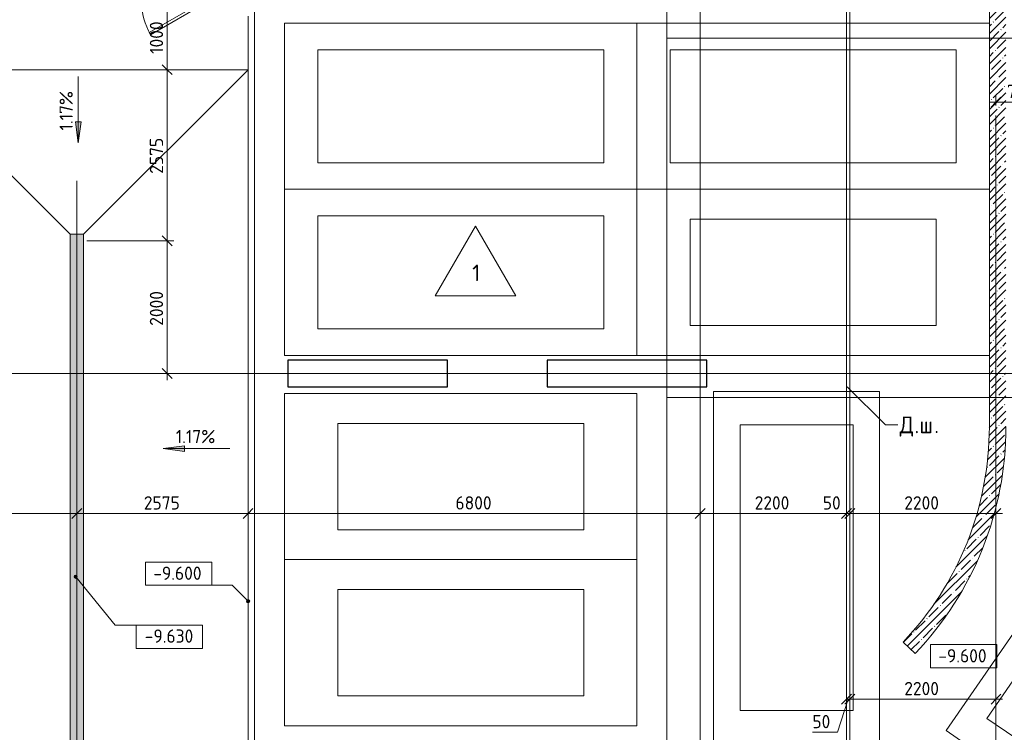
# Model space of a CAD drawing. Header units: millimetres. Extents: x 86102 to 162330, y -10965 to 131946.
# Tile 27 of 52: x 119336 to 134145, y 66150 to 76878. Entities that reach past the tile are written whole.
import ezdxf

# ---------------------------------------------------------------- set-up
doc = ezdxf.new("R2010")
doc.units = ezdxf.units.MM
doc.linetypes.add('4_ Штрихпунктир_ 10 х 2 мм', pattern=[14, 10, -2, 0, -2])
doc.linetypes.add('4_ Штрихпунктир_ 15 х 2 мм', pattern=[19, 15, -2, 0, -2])
for name, color, linetype, lineweight in [('A-ANNO-DIMS', 7, 'Continuous', 5), ('A-ANNO-DIMS-100', 7, 'Continuous', 5), ('A-DETL', 7, 'Continuous', 25), ('A-DOOR', 7, 'Continuous', 13), ('A-DOOR-FRAM', 7, 'Continuous', 13), ('A-FLOR', 7, 'Continuous', 13), ('A-FLOR-IDEN', 7, 'Continuous', 5), ('A-GENM', 7, 'Continuous', 13), ('A-WALL', 7, 'Continuous', 13), ('A-WALL-PATT', 7, 'Continuous', 13), ('C-PRKG', 7, 'Continuous', 13), ('G-ANNO-DIMS', 7, 'Continuous', 5), ('G-ANNO-TEXT', 7, 'Continuous', 5), ('M-EQPM', 7, 'Continuous', 13), ('S-COLS', 7, 'Continuous', 25), ('S-GRID', 7, 'Continuous', 5)]:
    doc.layers.add(name, color=color, linetype=linetype, lineweight=lineweight)
doc.styles.add('GOST Common_2', font='GOST_Common.ttf', dxfattribs={"height": 200})
doc.styles.add('GOST Common_3', font='GOST_Common.ttf', dxfattribs={"height": 250})
doc.dimstyles.new('2_мм', dxfattribs={"dimscale": 304.8, "dimtxt": 201.142999, "dimasz": 0.492126, "dimexe": 0.328084, "dimexo": 0.492126, "dimgap": 0, "dimtad": 1, "dimdec": 0, "dimdsep": 46, "dimtxsty": 'GOST Common_2', "dimblk1": 'OBLIQUE', "dimblk2": 'OBLIQUE', "dimsah": 1, "dimcen": 0.09, "dimdle": 0.328084, "dimadec": 5, "dimazin": 2, "dimtfac": 1, "dimtdec": 4, "dimtix": 1, "dimtmove": 1, "dimatfit": 3, "dimfxl": 1, "dimtvp": 1, "dimtolj": 1, "dimtzin": 0, "dimarcsym": 2})
doc.dimstyles.new('2_мм_1', dxfattribs={"dimscale": 304.8, "dimtxt": 201.142999, "dimasz": 0.492126, "dimexe": 0.328084, "dimexo": 0.492126, "dimgap": 0, "dimtad": 1, "dimdec": 0, "dimdsep": 46, "dimtxsty": 'GOST Common_2', "dimblk1": 'OBLIQUE', "dimblk2": 'OBLIQUE', "dimsah": 1, "dimcen": 0.09, "dimdle": 0.328084, "dimadec": 5, "dimazin": 2, "dimtfac": 1, "dimtdec": 4, "dimtix": 1, "dimtmove": 0, "dimatfit": 3, "dimfxl": 1, "dimtvp": 1, "dimtolj": 1, "dimtzin": 0, "dimarcsym": 2})
pattern_1 = [(45, (0, 0), (-114.04925, 114.04925), []), (45, (114.05, 0), (-114.04925, 114.04925), [201.612, -40.322, 3.353, -36.97])]

# ---------------------------------------------------------------- blocks, each defined once
blk = doc.blocks.new('АР_Машиноместо - 5300x2500_С-V3--02_Подвал_МП_часть В')
at = {"layer": 'C-PRKG'}
for p, q in [((0, 0), (0, 5300)), ((2500, 0), (2500, 5300)), ((400, 4800), (2100, 4800)), ((400, 500), (400, 4800)), ((2100, 500), (2100, 4800)), ((400, 500), (2100, 500)), ((2500, 0), (0, 0))]:
    blk.add_line(p, q, dxfattribs=at)
blk = doc.blocks.new('АР_Машиноместо - 5300x2500_С-V4--02_Подвал_МП_часть В')
at = {"layer": 'C-PRKG'}
for p, q in [((2500, 5300), (0, 5300)), ((0, 0), (0, 5300)), ((2500, 0), (2500, 5300)), ((400, 4800), (2100, 4800)), ((400, 500), (400, 4800)), ((2100, 500), (2100, 4800)), ((400, 500), (2100, 500)), ((2500, 0), (0, 0))]:
    blk.add_line(p, q, dxfattribs=at)
blk = doc.blocks.new('АР_Машиноместо - 4900x2400_М__5300х2500_-3113489--02_Подвал_МП_часть В')
at = {"layer": 'C-PRKG'}
for p, q in [((0, 0), (0, 5300)), ((2500, 0), (2500, 5300)), ((450, 4500), (2050, 4500)), ((450, 800), (450, 4500)), ((2050, 800), (2050, 4500)), ((450, 800), (2050, 800)), ((2500, 0), (0, 0))]:
    blk.add_line(p, q, dxfattribs=at)
blk = doc.blocks.new('АР_Машиноместо - 4900x2400_М__5300х2500_-V5--02_Подвал_МП_часть В')
at = {"layer": 'C-PRKG'}
for p, q in [((2500, 5300), (0, 5300)), ((0, 0), (0, 5300)), ((2500, 0), (2500, 5300)), ((450, 4500), (2050, 4500)), ((450, 800), (450, 4500)), ((2050, 800), (2050, 4500)), ((450, 800), (2050, 800)), ((2500, 0), (0, 0))]:
    blk.add_line(p, q, dxfattribs=at)
blk = doc.blocks.new('АР_Дверь однопольная - 1150х2100h_кл_ коридор-4724968--02_Подвал_МП_часть В')
at = {"layer": 'A-DOOR'}
for p, q in [((366, 600), (-500, 100)), ((386, 565), (366, 600)), ((-480, 65), (386, 565)), ((-500, 100), (-480, 65))]:
    blk.add_line(p, q, dxfattribs=at)
at = {"layer": 'A-DOOR', "lineweight": 5}
blk.add_arc((-500, 100), 1000, 360, 30, dxfattribs=at)
at = {"layer": 'A-DOOR-FRAM'}
for p, q in [((-560, 100), (-575, 100)), ((-560, 20), (-575, 20)), ((-500, 100), (-560, 100)), ((-560, 100), (-560, 20)), ((-560, 20), (-490, 20)), ((-500, 60), (-500, 100)), ((-490, 60), (-500, 60)), ((-490, 20), (-490, 60)), ((500, 60), (490, 60)), ((490, 60), (490, 20)), ((490, 20), (560, 20)), ((560, 100), (500, 100)), ((500, 100), (500, 60)), ((560, 20), (560, 100)), ((560, 100), (575, 100)), ((560, 20), (575, 20))]:
    blk.add_line(p, q, dxfattribs=at)
blk = doc.blocks.new('АР_Лоток - 200х100h_ЛВ1-7189187--02_Подвал_МП_часть В')
at = {"layer": 'M-EQPM', "true_color": 0xdddddd}
blk.add_hatch(color=254, dxfattribs=at).paths.add_polyline_path([(0, -100), (10225, -100), (10225, 100), (0, 100)])
at = {"layer": 'M-EQPM'}
blk.add_line((0, 100), (0, -100), dxfattribs=at)
blk = doc.blocks.new('АР-Заполнение деф_ шва - Д_ш_-4435246--02_Подвал_МП_часть В')
at = {"layer": 'A-GENM'}
for p, q in [((20, 25), (18350, 25)), ((20, -25), (18350, -25))]:
    blk.add_line(p, q, dxfattribs=at)
blk = doc.blocks.new('Высотные отметки - Frame_2-749557--02_Подвал_МП_часть В')
at = {"layer": 'G-ANNO-DIMS'}
for p, q in [((-5, 3.5), (-5, 0)), ((5, 3.5), (-5, 3.5)), ((5, 0), (5, 3.5)), ((-5, 0), (5, 0))]:
    blk.add_line(p, q, dxfattribs=at)
blk = doc.blocks.new('DIMBLOCK13--02_Подвал_МП_часть В')
at = {"layer": 'A-ANNO-DIMS-100'}
for p, q in [((131637, 66151), (131795, 66648)), ((131770, 66604), (131770, 66748)), ((131770, 66648), (131820, 66648)), ((131770, 66648), (131770, 66604)), ((131820, 66604), (131820, 66748)), ((131820, 66648), (131820, 66604)), ((131258, 66151), (131637, 66151))]:
    blk.add_line(p, q, dxfattribs=at)
at = {"layer": 'A-ANNO-DIMS-100', "lineweight": 25}
for p, q in [((131770, 66648), (131695, 66573)), ((131820, 66648), (131745, 66573)), ((131770, 66648), (131845, 66723)), ((131820, 66648), (131895, 66723))]:
    blk.add_line(p, q, dxfattribs=at)
at = {"layer": 'A-ANNO-DIMS-100', "color": 0, "insert": (131258, 66412), "char_height": 200, "width": 335.47, "attachment_point": 1, "line_spacing_factor": 1.022761, "style": 'GOST Common_2'}
blk.add_mtext('50', dxfattribs=at)
blk = doc.blocks.new('_Oblique')
at = {"color": 0, "linetype": 'ByBlock', "lineweight": -2}
blk.add_line((-0.5, -0.5), (0.5, 0.5), dxfattribs=at)
blk = doc.blocks.new('DIMBLOCK14--02_Подвал_МП_часть В')
at = {"layer": 'A-ANNO-DIMS-100', "lineweight": 25}
for p, q in [((131820, 66648), (131745, 66573)), ((131820, 66648), (131895, 66723)), ((134020, 66648), (133945, 66573)), ((134020, 66648), (134095, 66723))]:
    blk.add_line(p, q, dxfattribs=at)
at = {"layer": 'A-ANNO-DIMS-100'}
for p, q in [((131820, 66604), (131820, 66748)), ((131820, 66648), (134120, 66648)), ((131820, 66648), (131820, 66604)), ((134020, 66604), (134020, 66748)), ((134020, 66648), (134020, 66604))]:
    blk.add_line(p, q, dxfattribs=at)
at = {"layer": 'A-ANNO-DIMS-100', "color": 0, "insert": (132640, 66909), "char_height": 200, "width": 670.93, "attachment_point": 1, "line_spacing_factor": 1.022761, "style": 'GOST Common_2'}
blk.add_mtext('2200', dxfattribs=at)
blk = doc.blocks.new('DIMBLOCK95--02_Подвал_МП_часть В')
at = {"layer": 'A-ANNO-DIMS-100', "lineweight": 25}
for p, q in [((121555, 73550), (121480, 73625)), ((121555, 73550), (121630, 73475)), ((121555, 71550), (121480, 71625)), ((121555, 71550), (121630, 71475))]:
    blk.add_line(p, q, dxfattribs=at)
at = {"layer": 'A-ANNO-DIMS-100'}
for p, q in [((120345, 73550), (121655, 73550)), ((121555, 73550), (120345, 73550)), ((121555, 71450), (121555, 73550)), ((121599, 71550), (121455, 71550)), ((121555, 71550), (121599, 71550))]:
    blk.add_line(p, q, dxfattribs=at)
at = {"layer": 'A-ANNO-DIMS-100', "color": 0, "insert": (121293, 72270), "char_height": 200, "width": 670.93, "attachment_point": 1, "rotation": 90, "line_spacing_factor": 1.022761, "style": 'GOST Common_2'}
blk.add_mtext('2000', dxfattribs=at)
blk = doc.blocks.new('DIMBLOCK96--02_Подвал_МП_часть В')
at = {"layer": 'A-ANNO-DIMS-100'}
for p, q in [((121599, 76125), (121455, 76125)), ((121555, 73550), (121555, 76125)), ((121555, 76125), (121599, 76125)), ((120345, 73550), (121655, 73550)), ((121555, 73550), (120345, 73550))]:
    blk.add_line(p, q, dxfattribs=at)
at = {"layer": 'A-ANNO-DIMS-100', "lineweight": 25}
for p, q in [((121555, 76125), (121480, 76200)), ((121555, 76125), (121630, 76050)), ((121555, 73550), (121480, 73625)), ((121555, 73550), (121630, 73475))]:
    blk.add_line(p, q, dxfattribs=at)
at = {"layer": 'A-ANNO-DIMS-100', "color": 0, "insert": (121293, 74558), "char_height": 200, "width": 670.93, "attachment_point": 1, "rotation": 90, "line_spacing_factor": 1.022761, "style": 'GOST Common_2'}
blk.add_mtext('2575', dxfattribs=at)
blk = doc.blocks.new('DIMBLOCK97--02_Подвал_МП_часть В')
at = {"layer": 'A-ANNO-DIMS-100', "lineweight": 25}
for p, q in [((121555, 77125), (121480, 77200)), ((121555, 77125), (121630, 77050)), ((121555, 76125), (121480, 76200)), ((121555, 76125), (121630, 76050))]:
    blk.add_line(p, q, dxfattribs=at)
at = {"layer": 'A-ANNO-DIMS-100'}
for p, q in [((121555, 76125), (121555, 77225)), ((121599, 77125), (121455, 77125)), ((121555, 77125), (121599, 77125)), ((121599, 76125), (121455, 76125)), ((121555, 76125), (121599, 76125))]:
    blk.add_line(p, q, dxfattribs=at)
at = {"layer": 'A-ANNO-DIMS-100', "color": 0, "insert": (121293, 76364), "char_height": 200, "width": 625.93, "attachment_point": 1, "rotation": 90, "line_spacing_factor": 1.022761, "style": 'GOST Common_2'}
blk.add_mtext('1000', dxfattribs=at)
blk = doc.blocks.new('DIMBLOCK117--02_Подвал_МП_часть В')
at = {"layer": 'A-ANNO-DIMS-100'}
for p, q in [((117620, 69399), (117620, 69543)), ((120195, 69399), (120195, 69543)), ((117620, 69443), (120195, 69443)), ((117620, 69443), (117620, 69399)), ((120195, 69443), (120195, 69399))]:
    blk.add_line(p, q, dxfattribs=at)
at = {"layer": 'A-ANNO-DIMS-100', "lineweight": 25}
for p, q in [((117620, 69443), (117695, 69518)), ((120195, 69443), (120270, 69518)), ((117620, 69443), (117545, 69368)), ((120195, 69443), (120120, 69368))]:
    blk.add_line(p, q, dxfattribs=at)
at = {"layer": 'A-ANNO-DIMS-100', "color": 0, "insert": (118628, 69704), "char_height": 200, "width": 670.93, "attachment_point": 1, "line_spacing_factor": 1.022761, "style": 'GOST Common_2'}
blk.add_mtext('2575', dxfattribs=at)
blk = doc.blocks.new('DIMBLOCK118--02_Подвал_МП_часть В')
at = {"layer": 'A-ANNO-DIMS-100'}
for p, q in [((120195, 69399), (120195, 69543)), ((122770, 69399), (122770, 69543)), ((120195, 69443), (122770, 69443)), ((120195, 69443), (120195, 69399)), ((122770, 69443), (122770, 69399))]:
    blk.add_line(p, q, dxfattribs=at)
at = {"layer": 'A-ANNO-DIMS-100', "lineweight": 25}
for p, q in [((120195, 69443), (120270, 69518)), ((122770, 69443), (122845, 69518)), ((120195, 69443), (120120, 69368)), ((122770, 69443), (122695, 69368))]:
    blk.add_line(p, q, dxfattribs=at)
at = {"layer": 'A-ANNO-DIMS-100', "color": 0, "insert": (121203, 69704), "char_height": 200, "width": 670.93, "attachment_point": 1, "line_spacing_factor": 1.022761, "style": 'GOST Common_2'}
blk.add_mtext('2575', dxfattribs=at)
blk = doc.blocks.new('DIMBLOCK119--02_Подвал_МП_часть В')
at = {"layer": 'A-ANNO-DIMS-100'}
for p, q in [((122770, 69399), (122770, 69543)), ((129570, 69399), (129570, 69543)), ((122770, 69443), (129570, 69443)), ((122770, 69443), (122770, 69399)), ((129570, 69443), (129570, 69399))]:
    blk.add_line(p, q, dxfattribs=at)
at = {"layer": 'A-ANNO-DIMS-100', "lineweight": 25}
for p, q in [((122770, 69443), (122845, 69518)), ((129570, 69443), (129645, 69518)), ((122770, 69443), (122695, 69368)), ((129570, 69443), (129495, 69368))]:
    blk.add_line(p, q, dxfattribs=at)
at = {"layer": 'A-ANNO-DIMS-100', "color": 0, "insert": (125890, 69704), "char_height": 200, "width": 670.93, "attachment_point": 1, "line_spacing_factor": 1.022761, "style": 'GOST Common_2'}
blk.add_mtext('6800', dxfattribs=at)
blk = doc.blocks.new('DIMBLOCK120--02_Подвал_МП_часть В')
at = {"layer": 'A-ANNO-DIMS-100'}
for p, q in [((129570, 69399), (129570, 69543)), ((131770, 69399), (131770, 69543)), ((129570, 69443), (131770, 69443)), ((129570, 69443), (129570, 69399)), ((131770, 69443), (131770, 69399))]:
    blk.add_line(p, q, dxfattribs=at)
at = {"layer": 'A-ANNO-DIMS-100', "lineweight": 25}
for p, q in [((129570, 69443), (129645, 69518)), ((131770, 69443), (131845, 69518)), ((129570, 69443), (129495, 69368)), ((131770, 69443), (131695, 69368))]:
    blk.add_line(p, q, dxfattribs=at)
at = {"layer": 'A-ANNO-DIMS-100', "color": 0, "insert": (130390, 69704), "char_height": 200, "width": 670.93, "attachment_point": 1, "line_spacing_factor": 1.022761, "style": 'GOST Common_2'}
blk.add_mtext('2200', dxfattribs=at)
blk = doc.blocks.new('DIMBLOCK121--02_Подвал_МП_часть В')
at = {"layer": 'A-ANNO-DIMS-100'}
for p, q in [((131770, 69399), (131770, 69543)), ((131820, 69399), (131820, 69543)), ((131415, 69443), (131795, 69443)), ((131770, 69443), (131820, 69443)), ((131770, 69443), (131770, 69399)), ((131795, 69443), (131795, 69443)), ((131820, 69443), (131820, 69399))]:
    blk.add_line(p, q, dxfattribs=at)
at = {"layer": 'A-ANNO-DIMS-100', "lineweight": 25}
for p, q in [((131770, 69443), (131845, 69518)), ((131820, 69443), (131895, 69518)), ((131770, 69443), (131695, 69368)), ((131820, 69443), (131745, 69368))]:
    blk.add_line(p, q, dxfattribs=at)
at = {"layer": 'A-ANNO-DIMS-100', "color": 0, "insert": (131415, 69704), "char_height": 200, "width": 335.47, "attachment_point": 1, "line_spacing_factor": 1.022761, "style": 'GOST Common_2'}
blk.add_mtext('50', dxfattribs=at)
blk = doc.blocks.new('DIMBLOCK122--02_Подвал_МП_часть В')
at = {"layer": 'A-ANNO-DIMS-100'}
for p, q in [((131820, 69399), (131820, 69543)), ((134020, 69399), (134020, 69543)), ((131820, 69443), (134120, 69443)), ((131820, 69443), (131820, 69399)), ((134020, 69443), (134020, 69399))]:
    blk.add_line(p, q, dxfattribs=at)
at = {"layer": 'A-ANNO-DIMS-100', "lineweight": 25}
for p, q in [((131820, 69443), (131895, 69518)), ((134020, 69443), (134095, 69518)), ((131820, 69443), (131745, 69368)), ((134020, 69443), (133945, 69368))]:
    blk.add_line(p, q, dxfattribs=at)
at = {"layer": 'A-ANNO-DIMS-100', "color": 0, "insert": (132640, 69704), "char_height": 200, "width": 670.93, "attachment_point": 1, "line_spacing_factor": 1.022761, "style": 'GOST Common_2'}
blk.add_mtext('2200', dxfattribs=at)
blk = doc.blocks.new('DIMBLOCK128--02_Подвал_МП_часть В')
at = {"layer": 'A-ANNO-DIMS-100'}
for p, q in [((134020, 75585), (134020, 75736)), ((134770, 75592), (134770, 75736)), ((133920, 75636), (134770, 75636)), ((134020, 75636), (134020, 75585)), ((134770, 75636), (134770, 75592))]:
    blk.add_line(p, q, dxfattribs=at)
at = {"layer": 'A-ANNO-DIMS-100', "lineweight": 25}
for p, q in [((134020, 75636), (134095, 75711)), ((134770, 75636), (134845, 75711)), ((134020, 75636), (133945, 75561)), ((134770, 75636), (134695, 75561))]:
    blk.add_line(p, q, dxfattribs=at)
at = {"layer": 'A-ANNO-DIMS-100', "color": 0, "insert": (134185, 75897), "char_height": 200, "width": 503.2, "attachment_point": 1, "line_spacing_factor": 1.022761, "style": 'GOST Common_2'}
blk.add_mtext('750', dxfattribs=at)
blk = doc.blocks.new('Марка полов - Марка полов-4106608--02_Подвал_МП_часть В')
at = {"layer": 'A-FLOR-IDEN'}
for p, q in [((0, 7), (-6.06, -3.5)), ((6.06, -3.5), (0, 7)), ((-6.06, -3.5), (6.06, -3.5))]:
    blk.add_line(p, q, dxfattribs=at)

msp = doc.modelspace()

# ---------------------------------------------------------------- hatches: boundary and pattern name
at = {"layer": 'A-WALL-PATT', "lineweight": 5}
h = msp.add_hatch(dxfattribs=at)
h.set_pattern_fill('FP_3', color=256, style=0, pattern_type=2)
h.set_pattern_definition(pattern_1)
h.paths.add_polyline_path([(134170, 70750), (134170, 77350), (133920, 77350), (133920, 70750)])
h = msp.add_hatch(dxfattribs=at)
h.set_pattern_fill('FP_3', color=256, style=0, pattern_type=2)
h.set_pattern_definition(pattern_1)
h.paths.add_polyline_path([(132805.642804, 67337.425359), (132974.015969, 67523.567898), (133132.737154, 67718.005942), (133281.39827, 67920.23957), (133419.617094, 68129.748816), (133547.038249, 68345.99501), (133663.334123, 68568.422161), (133768.205707, 68796.458383), (133861.383363, 69029.517371), (133942.627523, 69266.999905), (134011.729298, 69508.295392), (134068.511021, 69752.783436), (134112.8267, 69999.83543), (134144.562395, 70248.816179), (134163.636508, 70499.085526), (134170, 70750), (133920, 70750), (133913.957897, 70511.757974), (133895.847122, 70274.128493), (133865.714241, 70037.72253), (133823.636727, 69803.147909), (133769.722768, 69571.007746), (133704.110981, 69341.8989), (133626.970062, 69116.410433), (133538.498348, 68895.122101), (133438.923309, 68678.60286), (133328.500964, 68467.409404), (133207.51522, 68262.084734), (133076.277145, 68063.156763), (132935.124166, 67871.136955), (132784.419203, 67686.519015), (132624.549733, 67509.777613)])
at = {"layer": 'G-ANNO-DIMS'}
for points in [[(120216.414951, 75021.460159), (120258.214619, 75338.960159), (120174.615283, 75338.960159)], [(121495.590272, 70420.956027), (121813.090272, 70379.156359), (121813.090272, 70462.755695)]]:
    msp.add_hatch(color=256, dxfattribs=at).paths.add_polyline_path(points)
h = msp.add_hatch(color=256, dxfattribs=at)
edge = h.paths.add_edge_path()
edge.add_arc((120177.944385, 68492.899903), 25, 0, 360)
h = msp.add_hatch(color=256, dxfattribs=at)
edge = h.paths.add_edge_path()
edge.add_arc((122770, 68124.241936), 25, 0, 360)

# ---------------------------------------------------------------- linework, layer by layer
at = {"layer": 'A-DETL', "linetype": '4_ Штрихпунктир_ 15 х 2 мм', "lineweight": 5}
msp.add_line((120195, 58850), (120195, 74450), dxfattribs=at)
at = {"layer": 'A-FLOR'}
for p, q in [((131770, 58800), (131770, 77130)), ((131820, 77130), (131820, 65750)), ((122770, 76930), (122770, 65750)), ((117620, 76125), (122770, 76125)), ((120095.283181, 73649.716819), (117620, 76125)), ((122770, 76125), (120295, 73650)), ((120095.283181, 63275), (120095.283181, 73650)), ((120095.283181, 73650), (120295.283181, 73650)), ((120295.283181, 73650), (120295.283181, 63275))]:
    msp.add_line(p, q, dxfattribs=at)
at = {"layer": 'A-WALL'}
for p, q in [((133920, 77350), (133920, 70750)), ((132624.549733, 67509.777613), (132805.642804, 67337.425359))]:
    msp.add_line(p, q, dxfattribs=at)
for radius, end in [(4700, 0), (4950, 360)]:
    msp.add_arc((129220, 70750), radius, 316.4166542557, end, dxfattribs=at)
at = {"layer": 'G-ANNO-DIMS'}
for p, q in [((120216.414951, 76021.460159), (120216.414951, 75021.460159)), ((120258.214619, 75338.960159), (120174.615283, 75338.960159)), ((120174.615283, 75338.960159), (120216.414951, 75021.460159)), ((120216.414951, 75021.460159), (120258.214619, 75338.960159)), ((121813.090272, 70462.755695), (121495.590272, 70420.956027)), ((121495.590272, 70420.956027), (121813.090272, 70379.156359)), ((122495.590272, 70420.956027), (121495.590272, 70420.956027)), ((121813.090272, 70379.156359), (121813.090272, 70462.755695)), ((120177.944385, 68492.899903), (120773.160629, 67762.064768)), ((122530.493144, 68363.748792), (121727.15718, 68363.748792)), ((122770, 68124.241936), (122530.493144, 68363.748792)), ((120773.160629, 67762.064768), (121586.873976, 67762.064768)), ((133633.135894, 67121.204087), (133534.461774, 67121.204087))]:
    msp.add_line(p, q, dxfattribs=at)
for centre in [(120177.944385, 68492.899903), (122770, 68124.241936)]:
    msp.add_circle(centre, 25, dxfattribs=at)
at = {"layer": 'G-ANNO-TEXT'}
for p, q in [((131782.080155, 71352.141097), (132355.623933, 70778.261176)), ((132355.623933, 70778.261176), (132544.688571, 70778.261176))]:
    msp.add_line(p, q, dxfattribs=at)
at = {"layer": 'S-COLS'}
for p, q in [((125770, 71750), (123370, 71750)), ((123370, 71750), (123370, 71350)), ((125770, 71350), (125770, 71750)), ((129670, 71750), (127270, 71750)), ((127270, 71750), (127270, 71350)), ((129670, 71350), (129670, 71750)), ((123370, 71350), (125770, 71350)), ((127270, 71350), (129670, 71350))]:
    msp.add_line(p, q, dxfattribs=at)
at = {"layer": 'S-GRID', "linetype": '4_ Штрихпунктир_ 10 х 2 мм'}
for p, q in [((129570, 55871.201096), (129570, 129350.409613)), ((122870, 59297.815604), (122870, 128388.42805)), ((129570, 56890.207756), (129570, 128388.42805)), ((129070, 59297.815604), (129070, 127887.424733)), ((149953.595377, 76600), (129070.044808, 76600)), ((134020, 56890.207756), (134020, 75434.864592)), ((151984.481863, 71550), (110269.614367, 71550)), ((149953.595377, 71190), (129070.044808, 71190))]:
    msp.add_line(p, q, dxfattribs=at)

# ---------------------------------------------------------------- block references
at = {"layer": 'A-DOOR', "rotation": 180}
msp.add_blockref('АР_Дверь однопольная - 1150х2100h_кл_ коридор-4724968--02_Подвал_МП_часть В', (121670, 77250), dxfattribs=at)
at = {"layer": 'A-FLOR-IDEN', "xscale": 99.99999999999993, "yscale": 99.99999999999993, "zscale": 99.99999999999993}
msp.add_blockref('Марка полов - Марка полов-4106608--02_Подвал_МП_часть В', (126192.945378, 73068.21382), dxfattribs=at)
at = {"layer": 'A-GENM', "rotation": 270}
msp.add_blockref('АР-Заполнение деф_ шва - Д_ш_-4435246--02_Подвал_МП_часть В', (131795, 77150), dxfattribs=at)
at = {"layer": 'C-PRKG'}
for name, p, rotation in [('АР_Машиноместо - 5300x2500_С-V4--02_Подвал_МП_часть В', (123320, 76825), 269.9999999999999), ('АР_Машиноместо - 5300x2500_С-V3--02_Подвал_МП_часть В', (128620, 76825), 269.9999999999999), ('АР_Машиноместо - 5300x2500_С-V4--02_Подвал_МП_часть В', (123320, 74325), 269.9999999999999), ('АР_Машиноместо - 4900x2400_М__5300х2500_-3113489--02_Подвал_МП_часть В', (128620, 74325), 269.9999999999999), ('АР_Машиноместо - 4900x2400_М__5300х2500_-V5--02_Подвал_МП_часть В', (123320, 71250), 269.9999999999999), ('АР_Машиноместо - 5300x2500_С-V4--02_Подвал_МП_часть В', (133269.559601, 66175.526847), 325.4330298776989), ('АР_Машиноместо - 4900x2400_М__5300х2500_-V5--02_Подвал_МП_часть В', (123320, 68750), 269.9999999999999)]:
    msp.add_blockref(name, p, dxfattribs=dict(at, rotation=rotation))
msp.add_blockref('АР_Машиноместо - 5300x2500_С-V4--02_Подвал_МП_часть В', (129770, 65980), dxfattribs=at)
at = {"layer": 'G-ANNO-DIMS', "xscale": 99.99999999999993, "yscale": 99.99999999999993, "zscale": 99.99999999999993}
for p in [(121727.15718, 68363.748792), (133534.461774, 67121.204087)]:
    msp.add_blockref('Высотные отметки - Frame_2-749557--02_Подвал_МП_часть В', p, dxfattribs=at)
at = {"layer": 'G-ANNO-DIMS', "xscale": 99.99999999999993, "yscale": 99.99999999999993, "zscale": 99.99999999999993, "rotation": 180}
msp.add_blockref('Высотные отметки - Frame_2-749557--02_Подвал_МП_часть В', (121586.873976, 67762.064768), dxfattribs=at)
at = {"layer": 'M-EQPM', "rotation": 90}
msp.add_blockref('АР_Лоток - 200х100h_ЛВ1-7189187--02_Подвал_МП_часть В', (120195.283181, 63425), dxfattribs=at)

# ---------------------------------------------------------------- texts
at = {"layer": 'A-FLOR-IDEN', "insert": (126142.069095, 73190.275492), "char_height": 250, "width": 152.320625, "attachment_point": 1, "style": 'GOST Common_3'}
msp.add_mtext('\\fGOST Common|b0|i0|c204|p34|;1', dxfattribs=at)
at = {"layer": 'G-ANNO-DIMS', "insert": (119935.04929, 75210.706562), "char_height": 200, "width": 745.80863138, "attachment_point": 1, "rotation": 90, "line_spacing_factor": 1.022761, "style": 'GOST Common_2'}
msp.add_mtext('1.17%', dxfattribs=at)
at = {"layer": 'G-ANNO-DIMS', "char_height": 200, "attachment_point": 1, "line_spacing_factor": 1.022761, "style": 'GOST Common_2'}
for s, insert, width in [('1.17%', (121684.836676, 70702.321687), 745.80863138), ('-9.600', (121345.000654, 68645.114453), 917.17566319), ('-9.630', (121217.086214, 67699.089786), 917.17566319), ('-9.600', (133152.305247, 67402.569747), 917.17566319)]:
    msp.add_mtext(s, dxfattribs=dict(at, insert=insert, width=width))
at = {"layer": 'G-ANNO-TEXT', "char_height": 250, "attachment_point": 1, "style": 'GOST Common_3'}
for s, insert, width in [('\\fGOST Common|b0|i0|c204|p34|;Д', (132569.688571, 70903.261176), 272.57375), ('\\fGOST Common|b0|i0|c204|p34|;ш', (132867.344821, 70903.261176), 272.57375), ('\\fGOST Common|b0|i0|c204|p34|;.', (132794.584405, 70903.261176), 88.185625), ('\\fGOST Common|b0|i0|c204|p34|;.', (133092.240655, 70903.261176), 88.185625)]:
    msp.add_mtext(s, dxfattribs=dict(at, insert=insert, width=width))

# ---------------------------------------------------------------- dimensions: what is measured, and where the dimension line sits
at = {"layer": 'A-ANNO-DIMS'}
for base, p1, p2, override, picture, middle in [((121554.584772, 77125), (121448.518755, 76125), (121448.518755, 77125), {"dimpost": '<>', "dimfxl": 1000}, 'DIMBLOCK97--02_Подвал_МП_часть В', (121454.584772, 76625)), ((121554.584772, 76125), (120195, 73550), (121448.518755, 76125), {"dimpost": '<>', "dimfxl": 2863.901931}, 'DIMBLOCK96--02_Подвал_МП_часть В', (121454.584772, 74837.5)), ((121554.584772, 73550), (121448.518755, 71550), (120195, 73550), {"dimpost": '<>', "dimfxl": 2360.362105}, 'DIMBLOCK95--02_Подвал_МП_часть В', (121454.584772, 72550))]:
    dim = msp.add_linear_dim(base=base, p1=p1, p2=p2, angle=90, dimstyle='2_мм_1', override=override, dxfattribs=at)
    dim.commit()
    dim.dimension.update_dxf_attribs({"geometry": picture, "text_midpoint": middle})
for base, p1, p2, override, picture, middle in [((134770, 75635.985846), (134020, 75434.864592), (134770, 75742.051863), {"dimpost": '<>', "dimfxl": 810.47148}, 'DIMBLOCK128--02_Подвал_МП_часть В', (134395, 75735.985846)), ((120195, 69442.607057), (117620, 69548.673075), (120195, 69548.673075), {"dimpost": '<>', "dimfxl": 2575}, 'DIMBLOCK117--02_Подвал_МП_часть В', (118907.5, 69542.607057)), ((122770, 69442.607057), (120195, 69548.673075), (122770, 69548.673075), {"dimpost": '<>', "dimfxl": 2575}, 'DIMBLOCK118--02_Подвал_МП_часть В', (121482.5, 69542.607057)), ((129570, 69442.607057), (122770, 69548.673075), (129570, 69548.673075), {"dimpost": '<>', "dimfxl": 6800}, 'DIMBLOCK119--02_Подвал_МП_часть В', (126170, 69542.607057)), ((131770, 69442.607057), (129570, 69548.673075), (131770, 69548.673075), {"dimpost": '<>', "dimfxl": 2200}, 'DIMBLOCK120--02_Подвал_МП_часть В', (130670, 69542.607057)), ((134020, 69442.607057), (131820, 69548.673075), (134020, 69548.673075), {"dimpost": '<>', "dimfxl": 2200}, 'DIMBLOCK122--02_Подвал_МП_часть В', (132920, 69542.607057)), ((134020, 66647.503531), (131820, 66753.569548), (134020, 66753.569548), {"dimpost": '<>', "dimfxl": 2200}, 'DIMBLOCK14--02_Подвал_МП_часть В', (132920, 66747.503531))]:
    dim = msp.add_linear_dim(base=base, p1=p1, p2=p2, dimstyle='2_мм_1', override=override, dxfattribs=at)
    dim.commit()
    dim.dimension.update_dxf_attribs({"geometry": picture, "text_midpoint": middle})
for base, p1, p2, picture, middle in [((131820, 69442.607057), (131770, 69548.673075), (131820, 69548.673075), 'DIMBLOCK121--02_Подвал_МП_часть В', (131582.833085, 69570.639385)), ((131820, 66647.503531), (131770, 66753.569548), (131820, 66753.569548), 'DIMBLOCK13--02_Подвал_МП_часть В', (131425.296512, 66278.934341))]:
    dim = msp.add_linear_dim(base=base, p1=p1, p2=p2, dimstyle='2_мм', override={"dimpost": '<>', "dimfxl": 50}, dxfattribs=at)
    dim.commit()
    dim.dimension.update_dxf_attribs({"geometry": picture, "text_midpoint": middle, "dimtype": 160})

doc.saveas('drawing.dxf')
